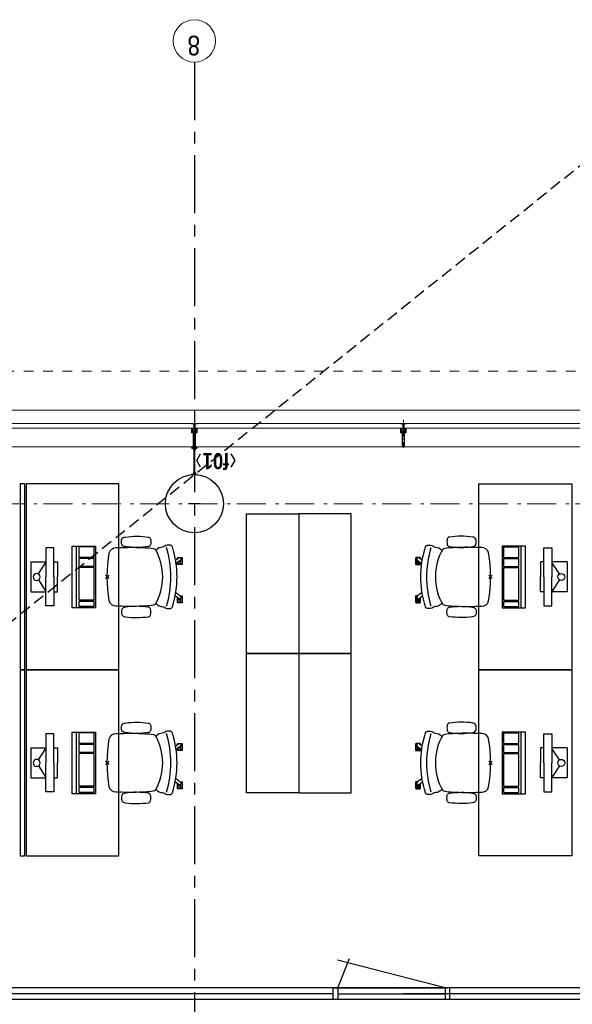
# Model space of a CAD drawing. Header units: millimetres. Extents: x -88840 to 85996, y -16279 to 104709.
# Tile 128 of 184: x 27535 to 32295, y 88739 to 97209. Entities that reach past the tile are written whole.
import ezdxf
from ezdxf.enums import TextEntityAlignment as Align

# ---------------------------------------------------------------- set-up
doc = ezdxf.new("R2010")
doc.units = ezdxf.units.MM
doc.header["$LTSCALE"] = 400
doc.header["$PDMODE"] = 3
doc.header["$PDSIZE"] = 15
for name, pattern in [('CENTER', [2, 1.25, -0.25, 0.25, -0.25]), ('HIDDEN', [0.375, 0.25, -0.125]), ('STYLE_01', [0.416641, 0.208282, -0.208359]), ('STYLE_06', [1.041641, 0.625, -0.208282, 0.069427, -0.138931]), ('STYLE_15', [0.240945, 0.11811, -0.059055, 0.004724, -0.059055]), ('STYLE_16', [0.177165, 0.11811, -0.059055])]:
    doc.linetypes.add(name, pattern=pattern)
for name, color, linetype in [('-gd', 2, 'Continuous'), ('-ve', 2, 'HIDDEN'), ('inr', 4, 'Continuous'), ('plat', 5, 'Continuous'), ('sona-s008_ip0', 7, 'Continuous'), ('stramien', 1, 'CENTER'), ('symbol', 1, 'Continuous')]:
    doc.layers.add(name, color=color, linetype=linetype)
for name, color, linetype, lineweight in [('Buitenkozijnen', 140, 'Continuous', 15), ('Interieur-scheidingswand-horizontaal', 5, 'Continuous', 25), ('Kozijnmerken', 43, 'Continuous', 9), ('mat-beton (ihwg)', 5, 'Continuous', 25), ('mat-staal', 5, 'Continuous', 25), ('None', 7, 'Continuous', 9)]:
    doc.layers.add(name, color=color, linetype=linetype, lineweight=lineweight)
doc.styles.add('Arial Narrow', font='ARIALN.TTF', dxfattribs={"height": 222.25})
doc.styles.add('Arial Narrow (bold)', font='ARIALNB.TTF', dxfattribs={"height": 172.861111})

# ---------------------------------------------------------------- blocks, each defined once
blk = doc.blocks.new('*U341')
at = {"layer": 'None', "color": 8, "lineweight": 5, "flags": 128}
for points in [[(-5, -154.3), (-5, -154.3, 0.414214), (-5.5, -154.8), (-5.5, -172.5), (-5.5, -172.5, 0.414214), (-5, -173), (-4, -173), (-4, -173, 0.414214), (-3.5, -172.5), (-3.5, -172.5, 0.414214), (-4, -172), (-4.5, -172), (-4.5, -168.8), (-4.5, -168.8, -0.414214), (-4, -168.3), (-2.7, -168.3), (-2.7, -168.3, 0.221695), (-1.9, -167.9), (-0.8, -166.5), (-0.8, -166.5, -0.466308), (0.8, -166.5), (2, -167.9), (2, -167.9, 0.221695), (2.7, -168.3), (4, -168.3), (4, -168.3, -0.414214), (4.5, -168.8), (4.5, -172), (4, -172), (4, -172, 0.414214), (3.5, -172.5), (3.5, -172.5, 0.414214), (4, -173), (5, -173), (5, -173, 0.414214), (5.5, -172.5), (5.5, -154.8), (5.5, -154.8, 0.414214), (5, -154.3), (4.7, -154.3), (4.7, -155), (4.7, -155, -0.414214), (4.4, -155.3), (4.1, -155.3), (4.1, -155.3, -0.414214), (3.3, -154.5), (3.3, -150.6), (3.3, -150.6, -0.414214), (4.1, -149.8), (4.4, -149.8), (4.4, -149.8, -0.414214), (4.7, -150.1), (4.7, -150.8), (5, -150.8), (5, -150.8, 0.414214), (5.5, -150.3), (5.5, -137.6), (5.5, -137.6, 0.351868), (5.3, -137.3), (5.3, -137.3, 0.351868), (4.9, -137.5), (4.1, -139.2), (4.1, -139.2, 0.314902), (4.2, -139.4), (4.5, -139.7), (4.5, -139.7, -0.198912), (4.5, -139.9), (4.5, -140.1), (4.5, -140.1, -0.198912), (4.5, -140.3), (4.2, -140.6), (4.2, -140.6, 0.414214), (4.2, -140.8), (4.5, -141.1), (4.5, -141.1, -0.198912), (4.5, -141.3), (4.5, -141.5), (4.5, -141.5, -0.198912), (4.5, -141.7), (4.2, -142), (4.2, -142, 0.414214), (4.2, -142.2), (4.5, -142.5), (4.5, -142.5, -0.198912), (4.5, -142.7), (4.5, -143.2), (4.5, -143.2, -0.087489), (4.5, -143.3), (4.2, -144.1), (4.2, -148.5), (4.2, -148.5, -0.414214), (3.9, -148.8), (-3.9, -148.8), (-3.9, -148.8, -0.414214), (-4.2, -148.5), (-4.2, -144.1), (-4.5, -143.3), (-4.5, -143.3, -0.087489), (-4.5, -143.2), (-4.5, -142.7), (-4.5, -142.7, -0.198912), (-4.4, -142.5), (-4.1, -142.2), (-4.1, -142.2, 0.414214), (-4.1, -142), (-4.4, -141.7), (-4.4, -141.7, -0.198912), (-4.5, -141.5), (-4.5, -141.3), (-4.5, -141.3, -0.198912), (-4.4, -141.1), (-4.1, -140.8), (-4.1, -140.8, 0.414214), (-4.1, -140.6), (-4.4, -140.3), (-4.4, -140.3, -0.198912), (-4.5, -140.1), (-4.5, -139.9), (-4.5, -139.9, -0.198912), (-4.4, -139.7), (-4.1, -139.4), (-4.1, -139.4, 0.314902), (-4.1, -139.2), (-4.9, -137.5), (-4.9, -137.5, 0.351868), (-5.3, -137.3), (-5.3, -137.3, 0.351868), (-5.5, -137.6), (-5.5, -150.3), (-5.5, -150.3, 0.414214), (-5, -150.8), (-4.7, -150.8), (-4.7, -150.1), (-4.7, -150.1, -0.414214), (-4.4, -149.8), (-4.1, -149.8), (-4.1, -149.8, -0.414214), (-3.3, -150.6), (-3.3, -154.5), (-3.3, -154.5, -0.414214), (-4.1, -155.3), (-4.4, -155.3), (-4.4, -155.3, -0.414214), (-4.7, -155), (-4.7, -154.3)], [(-4.5, -161.7, -0.414214), (-4, -161.2), (-2.7, -161.2), (-2.7, -161.2, 0.414214), (-2.5, -161), (-2.5, -160.4), (-2.5, -160.4, 0.414214), (-2.7, -160.2), (-4, -160.2), (-4, -160.2, -0.414214), (-4.5, -159.7), (-4.5, -156.8), (-4.5, -156.8, -0.414214), (-4, -156.3), (4, -156.3), (4, -156.3, -0.414214), (4.5, -156.8), (4.5, -159.7), (4.5, -159.7, -0.414214), (4, -160.2), (2.7, -160.2), (2.7, -160.2, 0.414214), (2.5, -160.4), (2.5, -161), (2.5, -161, 0.414214), (2.7, -161.2), (4, -161.2), (4, -161.2, -0.414214), (4.5, -161.7), (4.5, -166.8), (4.5, -166.8, -0.414214), (4, -167.3), (3, -167.3), (3, -167.3, -0.221695), (2.6, -167.1), (1.5, -165.9), (1.5, -165.9, 0.466308), (-1.5, -165.9), (-2.6, -167.1), (-2.6, -167.1, -0.221695), (-2.9, -167.3), (-4, -167.3), (-4, -167.3, -0.414214), (-4.5, -166.8), (-4.5, -161.7)], [(-1.8, -149.8, 0.414214), (-2.3, -150.3), (-2.3, -155.1), (-2.3, -155.1, 0.414214), (-2.1, -155.3), (2.1, -155.3), (2.1, -155.3, 0.414214), (2.3, -155.1), (2.3, -150.3), (2.3, -150.3, 0.414214), (1.8, -149.8), (-1.8, -149.8)]]:
    blk.add_lwpolyline(points, format="xyb", close=True, dxfattribs=at)
blk = doc.blocks.new('*U342')
at = {"layer": 'None', "color": 8, "lineweight": 5, "flags": 128}
for points in [[(-13.5, -182.8), (-13.5, -181.9), (-14.5, -181.1), (-14.5, -181.1, 0.36397), (-14.9, -181.1), (-14.9, -181.1), (-15.4, -181.5), (-15.4, -181.5, -0.36397), (-15.8, -181.5), (-15.8, -181.5), (-16.3, -181.1), (-16.3, -181.1, 0.36397), (-16.7, -181.1), (-16.7, -181.1), (-17.2, -181.5), (-17.2, -181.5, -0.36397), (-17.6, -181.5), (-17.6, -181.5), (-18.1, -181.1), (-18.1, -181.1, 0.36397), (-18.5, -181.1), (-18.5, -181.1), (-19, -181.5), (-19, -181.5, -0.36397), (-19.4, -181.5), (-19.4, -181.5), (-19.9, -181.1), (-19.9, -181.1, 0.36397), (-20.3, -181.1), (-20.3, -181.1), (-20.8, -181.5), (-20.8, -181.5, -0.36397), (-21.2, -181.5), (-21.2, -181.5), (-21.7, -181.1), (-21.7, -181.1, 0.36397), (-22.1, -181.1), (-22.1, -181.1), (-22.4, -181.3), (-23.2, -181.3), (-23.5, -181.1), (-23.5, -181.1, 0.36397), (-23.9, -181.1), (-23.9, -181.1), (-24.2, -181.3), (-24.5, -181.3), (-24.5, -181.3, -0.267949), (-24.8, -181.2), (-24.8, -181.2), (-24.9, -180.9), (-24.9, -180.9, 0.339454), (-25.3, -180.7), (-25.3, -180.7, 0.339454), (-25.5, -181), (-25.5, -181), (-25.5, -184.4), (-25.5, -184.4, 0.414214), (-25.2, -184.7), (-25.2, -184.7), (-24.3, -184.7), (-24.3, -184.7, 0.414214), (-24, -184.4), (-24, -184.4), (-24, -182.7), (-24, -182.7, 0.236068), (-24.1, -182.5), (-24.1, -182.5), (-24.1, -182.5, -0.548276), (-24, -182.2), (-24, -182.2, -0.548276), (-23.8, -182.4), (-23.8, -182.4), (-23.8, -182.4, 0.250388), (-23.6, -182.3), (-23.6, -182.3), (-22.8, -182.3), (-22.8, -182.3, -0.414214), (-22.5, -182.6), (-22.5, -182.6), (-22.5, -183.3), (-22.5, -183.3, 0.414214), (-22.2, -183.6), (-22.2, -183.6), (-22, -183.6), (-22, -183.6, 0.131652), (-21.8, -183.5), (-21.8, -183.5), (-20.5, -182.8), (-13.5, -182.8)], [(-6, -180.7), (-6, -180.7, -0.388879), (-8.7, -183.2), (-8.7, -183.2), (-20.4, -183.2), (-21.6, -183.9), (-22.9, -183.9), (-22.9, -182.7), (-23.8, -182.7), (-23.8, -184.8), (23.8, -184.8), (23.8, -182.7), (22.9, -182.7), (22.9, -183.9), (21.7, -183.9), (20.4, -183.2), (8.7, -183.2), (8.7, -183.2, -0.388879), (6, -180.7), (6, -180.7), (5.3, -173.2), (2.5, -173.2), (2.5, -171.2), (-2.5, -171.2), (-2.5, -173.2), (-5.3, -173.2), (-6, -180.7)], [(13.5, -182.8), (13.5, -181.9), (14.5, -181.1), (14.5, -181.1, -0.36397), (14.9, -181.1), (14.9, -181.1), (15.4, -181.5), (15.4, -181.5, 0.36397), (15.8, -181.5), (15.8, -181.5), (16.3, -181.1), (16.3, -181.1, -0.36397), (16.7, -181.1), (16.7, -181.1), (17.2, -181.5), (17.2, -181.5, 0.36397), (17.6, -181.5), (17.6, -181.5), (18.1, -181.1), (18.1, -181.1, -0.36397), (18.5, -181.1), (18.5, -181.1), (19, -181.5), (19, -181.5, 0.36397), (19.4, -181.5), (19.4, -181.5), (19.9, -181.1), (19.9, -181.1, -0.36397), (20.3, -181.1), (20.3, -181.1), (20.8, -181.5), (20.8, -181.5, 0.36397), (21.2, -181.5), (21.2, -181.5), (21.7, -181.1), (21.7, -181.1, -0.36397), (22.1, -181.1), (22.1, -181.1), (22.4, -181.3), (23.2, -181.3), (23.5, -181.1), (23.5, -181.1, -0.36397), (23.9, -181.1), (23.9, -181.1), (24.2, -181.3), (24.5, -181.3), (24.5, -181.3, 0.267949), (24.8, -181.2), (24.8, -181.2), (25, -180.9), (25, -180.9, -0.339454), (25.3, -180.7), (25.3, -180.7, -0.339454), (25.5, -181), (25.5, -181), (25.5, -184.4), (25.5, -184.4, -0.414214), (25.2, -184.7), (25.2, -184.7), (24.3, -184.7), (24.3, -184.7, -0.414214), (24, -184.4), (24, -184.4), (24, -182.7), (24, -182.7, -0.236068), (24.1, -182.5), (24.1, -182.5), (24.1, -182.5, 0.548276), (24.1, -182.2), (24.1, -182.2, 0.548276), (23.9, -182.4), (23.9, -182.4), (23.9, -182.4, -0.250388), (23.6, -182.3), (23.6, -182.3), (22.8, -182.3), (22.8, -182.3, 0.414214), (22.5, -182.6), (22.5, -182.6), (22.5, -183.3), (22.5, -183.3, -0.414214), (22.2, -183.6), (22.2, -183.6), (22, -183.6), (22, -183.6, -0.131652), (21.8, -183.5), (21.8, -183.5), (20.5, -182.8), (13.5, -182.8)]]:
    blk.add_lwpolyline(points, format="xyb", close=True, dxfattribs=at)
blk = doc.blocks.new('verticale stijl 150x50 UV')
at = {"layer": 'None', "color": 8, "linetype": 'STYLE_15', "lineweight": 5}
blk.add_line((0, -216), (0, 35), dxfattribs=at)
at = {"layer": 'None', "color": 8, "lineweight": 5}
for p, q in [((-25.6, -142.7), (-25.6, -142.7)), ((-25.6, -144.4), (-25.6, -144.4)), ((-24.8, -133.4), (-24.8, -133.4)), ((-24.8, -134.2), (-24.8, -134.2)), ((-24.8, -135), (-24.8, -135)), ((-24.8, -135.8), (-24.8, -135.8)), ((-24.8, -136.6), (-24.8, -136.6)), ((-24.8, -137.4), (-24.8, -137.4)), ((-24.8, -138.3), (-24.8, -138.3)), ((-24.8, -139.1), (-24.8, -139.1)), ((-24.8, -139.9), (-24.8, -139.9)), ((-24.8, -140.7), (-24.8, -140.7)), ((-24.8, -141.5), (-24.8, -141.5)), ((-24.8, -142.3), (-24.8, -142.3)), ((-24.8, -143.1), (-24.8, -143.1)), ((-24.8, -144.8), (-24.8, -144.8)), ((-24, -133), (-24, -133)), ((-24, -133.8), (-24, -133.8)), ((-24, -134.6), (-24, -134.6)), ((-24, -135.4), (-24, -135.4)), ((-24, -136.2), (-24, -136.2)), ((-24, -137), (-24, -137)), ((-24, -137.9), (-24, -137.9)), ((-24, -138.7), (-24, -138.7)), ((-24, -139.5), (-24, -139.5)), ((-24, -140.3), (-24, -140.3)), ((-24, -141.1), (-24, -141.1)), ((-24, -141.9), (-24, -141.9)), ((-24, -142.7), (-24, -142.7)), ((-24, -144.4), (-24, -144.4)), ((-23.2, -133.4), (-23.2, -133.4)), ((-23.2, -134.2), (-23.2, -134.2)), ((-23.2, -135), (-23.2, -135)), ((-23.2, -135.8), (-23.2, -135.8)), ((-23.2, -136.6), (-23.2, -136.6)), ((-23.2, -137.4), (-23.2, -137.4)), ((-23.2, -138.3), (-23.2, -138.3)), ((-23.2, -139.1), (-23.2, -139.1)), ((-23.2, -139.9), (-23.2, -139.9)), ((-23.2, -140.7), (-23.2, -140.7)), ((-23.2, -141.5), (-23.2, -141.5)), ((-23.2, -144.8), (-23.2, -144.8)), ((-22.4, -133), (-22.4, -133)), ((-22.4, -133.8), (-22.4, -133.8)), ((-22.4, -134.6), (-22.4, -134.6)), ((-22.4, -140.3), (-22.4, -140.3)), ((-22.4, -141.1), (-22.4, -141.1)), ((-22.4, -144.4), (-22.4, -144.4)), ((-21.6, -126.9), (-21.6, -126.9)), ((-21.6, -127.7), (-21.6, -127.7)), ((-21.6, -128.5), (-21.6, -128.5)), ((-21.6, -129.3), (-21.6, -129.3)), ((-21.6, -130.1), (-21.6, -130.1)), ((-21.6, -130.9), (-21.6, -130.9)), ((-21.6, -131.8), (-21.6, -131.8)), ((-21.6, -132.6), (-21.6, -132.6)), ((-21.6, -133.4), (-21.6, -133.4)), ((-21.6, -134.2), (-21.6, -134.2)), ((-21.6, -135), (-21.6, -135)), ((-21.6, -139.9), (-21.6, -139.9)), ((-21.6, -140.7), (-21.6, -140.7)), ((-21.6, -141.5), (-21.6, -141.5)), ((-21.6, -144.8), (-21.6, -144.8)), ((-20.7, -126.5), (-20.7, -126.5)), ((-20.7, -128.9), (-20.7, -128.9)), ((-20.7, -129.7), (-20.7, -129.7)), ((-20.7, -130.5), (-20.7, -130.5)), ((-20.7, -131.4), (-20.7, -131.4)), ((-20.7, -132.2), (-20.7, -132.2)), ((-20.7, -133), (-20.7, -133)), ((-20.7, -133.8), (-20.7, -133.8)), ((-20.7, -134.6), (-20.7, -134.6)), ((-20.7, -135.4), (-20.7, -135.4)), ((-20.7, -136.2), (-20.7, -136.2)), ((-20.7, -137), (-20.7, -137)), ((-20.7, -137.9), (-20.7, -137.9)), ((-20.7, -138.7), (-20.7, -138.7)), ((-20.7, -139.5), (-20.7, -139.5)), ((-20.7, -140.3), (-20.7, -140.3)), ((-20.7, -141.1), (-20.7, -141.1)), ((-20.7, -144.4), (-20.7, -144.4)), ((-19.9, -126.1), (-19.9, -126.1)), ((-19.9, -130.1), (-19.9, -130.1)), ((-19.9, -130.9), (-19.9, -130.9)), ((-19.9, -131.8), (-19.9, -131.8)), ((-19.9, -132.6), (-19.9, -132.6)), ((-19.9, -133.4), (-19.9, -133.4)), ((-19.9, -134.2), (-19.9, -134.2)), ((-19.9, -135), (-19.9, -135)), ((-19.9, -135.8), (-19.9, -135.8)), ((-19.9, -136.6), (-19.9, -136.6)), ((-19.9, -137.4), (-19.9, -137.4)), ((-19.9, -138.3), (-19.9, -138.3)), ((-19.9, -139.1), (-19.9, -139.1)), ((-19.9, -139.9), (-19.9, -139.9)), ((-19.9, -140.7), (-19.9, -140.7)), ((-19.9, -141.5), (-19.9, -141.5)), ((-19.9, -142.3), (-19.9, -142.3)), ((-19.9, -143.1), (-19.9, -143.1)), ((-19.9, -143.9), (-19.9, -143.9)), ((-19.1, -126.5), (-19.1, -126.5)), ((-19.1, -127.3), (-19.1, -127.3)), ((-19.1, -128.9), (-19.1, -128.9)), ((-19.1, -129.7), (-19.1, -129.7)), ((-19.1, -130.5), (-19.1, -130.5)), ((-19.1, -131.4), (-19.1, -131.4)), ((-19.1, -132.2), (-19.1, -132.2)), ((-19.1, -133), (-19.1, -133)), ((-19.1, -133.8), (-19.1, -133.8)), ((-19.1, -134.6), (-19.1, -134.6)), ((-19.1, -140.3), (-19.1, -140.3)), ((-19.1, -141.1), (-19.1, -141.1)), ((-19.1, -141.9), (-19.1, -141.9)), ((-18.3, -127.7), (-18.3, -127.7)), ((-18.3, -128.5), (-18.3, -128.5)), ((-18.3, -129.3), (-18.3, -129.3)), ((-18.3, -133.4), (-18.3, -133.4)), ((-18.3, -134.2), (-18.3, -134.2)), ((-18.3, -135), (-18.3, -135)), ((-18.3, -139.9), (-18.3, -139.9)), ((-18.3, -140.7), (-18.3, -140.7)), ((-18.3, -141.5), (-18.3, -141.5)), ((-18.3, -142.3), (-18.3, -142.3)), ((-17.5, -133), (-17.5, -133)), ((-17.5, -133.8), (-17.5, -133.8)), ((-17.5, -134.6), (-17.5, -134.6)), ((-17.5, -135.4), (-17.5, -135.4)), ((-17.5, -136.2), (-17.5, -136.2)), ((-17.5, -137), (-17.5, -137)), ((-17.5, -137.9), (-17.5, -137.9)), ((-17.5, -138.7), (-17.5, -138.7)), ((-17.5, -139.5), (-17.5, -139.5)), ((-17.5, -140.3), (-17.5, -140.3)), ((-17.5, -141.1), (-17.5, -141.1)), ((-17.5, -141.9), (-17.5, -141.9)), ((-17.5, -142.7), (-17.5, -142.7)), ((-16.7, -133.4), (-16.7, -133.4)), ((-16.7, -134.2), (-16.7, -134.2)), ((-16.7, -135), (-16.7, -135)), ((-16.7, -135.8), (-16.7, -135.8)), ((-16.7, -136.6), (-16.7, -136.6)), ((-16.7, -137.4), (-16.7, -137.4)), ((-16.7, -138.3), (-16.7, -138.3)), ((-16.7, -139.1), (-16.7, -139.1)), ((-16.7, -139.9), (-16.7, -139.9)), ((-16.7, -140.7), (-16.7, -140.7)), ((-16.7, -141.5), (-16.7, -141.5)), ((-16.7, -142.3), (-16.7, -142.3)), ((-16.7, -143.1), (-16.7, -143.1)), ((-15.9, -141.1), (-15.9, -141.1)), ((-15.9, -141.9), (-15.9, -141.9)), ((-15.9, -142.7), (-15.9, -142.7)), ((-15.9, -144.4), (-15.9, -144.4)), ((-15.1, -142.3), (-15.1, -142.3)), ((-15.1, -143.1), (-15.1, -143.1)), ((-15.1, -143.9), (-15.1, -143.9)), ((-15.1, -144.8), (-15.1, -144.8)), ((-14.2, -141.9), (-14.2, -141.9)), ((-14.2, -142.7), (-14.2, -142.7)), ((-14.2, -143.5), (-14.2, -143.5)), ((-14.2, -144.4), (-14.2, -144.4)), ((-13.4, -143.1), (-13.4, -143.1)), ((-13.4, -143.9), (-13.4, -143.9))]:
    blk.add_line(p, q, dxfattribs=at)
at = {"layer": 'None', "color": 8, "linetype": 'STYLE_16', "lineweight": 5}
for p, q in [((-2.2, -155.1), (0, -154.5)), ((-2.2, -156.7), (-2.2, -155.1)), ((-1.5, -156.9), (-1.5, -155)), ((-1, -157), (-1, -155.1)), ((2.3, -155.1), (0, -154.5)), ((1, -157), (1, -155.1)), ((1.5, -156.9), (1.5, -155)), ((2.3, -156.7), (2.3, -155.1))]:
    blk.add_line(p, q, dxfattribs=at)
at = {"layer": 'None', "color": 8, "linetype": 'Continuous', "lineweight": 5, "flags": 128}
for points in [[(-10, 15.4), (10, 15.4), (10, -104.8), (25, -104.8), (25, -116.8), (-25, -116.8), (-25, -104.8), (-10, -104.8)], [(-8, 13.4), (-8, -104.8), (8, -104.8), (8, 13.4)], [(8, -106.8), (-8, -106.8), (-23, -106.8), (-23, -114.8), (23, -114.8), (23, -106.8)]]:
    blk.add_lwpolyline(points, close=True, dxfattribs=at)
at = {"layer": 'None', "color": 8, "lineweight": 5, "flags": 128}
for points in [[(-14.8, -144.8), (-14.8, -144.8, 0.390793), (-13.2, -143.5), (-13.2, -143.5, 0.390793), (-14.4, -141.8), (-14.4, -141.8, -0.352623), (-16, -139.9), (-16, -133.1), (-16, -133.1, 0.414214), (-16.3, -132.8), (-17.6, -132.8), (-18.1, -133), (-18.1, -133, -0.520293), (-18.3, -132.8), (-18.3, -130.1), (-18.2, -130), (-18.2, -128), (-18.2, -128, -0.577863), (-18.1, -127.7), (-18, -127.7), (-18, -127.7, 0.366605), (-17.7, -127.5), (-17.7, -127.5, 0.366605), (-17.9, -127.1), (-17.9, -127.1, -0.130834), (-19.2, -126.1), (-19.2, -126.1, 0.439074), (-20.7, -126.1), (-20.7, -126.1, -0.133252), (-22, -127.1), (-22, -127.1, 0.366605), (-22.2, -127.5), (-22.2, -127.5, 0.366605), (-21.9, -127.7), (-21.8, -127.7), (-21.8, -127.7, -0.577455), (-21.8, -128), (-21.8, -130), (-21.6, -130.1), (-21.6, -132.8), (-21.6, -132.8, -0.52048), (-21.9, -133), (-22.4, -132.8), (-24.7, -132.8), (-24.7, -132.8, 0.414214), (-25, -133.1), (-25, -140.9), (-25, -140.9, -0.255976), (-25.9, -142.6), (-25.9, -142.6, 0.749676), (-25.3, -144.8), (-21.2, -144.8), (-21.2, -144.8, 0.414214), (-19.2, -142.8), (-19.2, -142.8, -0.402808), (-18.7, -142.3), (-18.7, -142.3, -0.402808), (-18.2, -142.8), (-18.2, -142.8, 0.233259), (-18, -143.1), (-14.6, -143.6), (-14.6, -143.6, -0.419014), (-14.5, -143.7), (-14.5, -143.7, -0.419014), (-14.6, -143.8), (-16, -143.8), (-16, -143.8, 0.414214), (-16.5, -144.3), (-16.5, -144.3, 0.414214), (-16, -144.8)], [(-23.2, -141.6), (-23.2, -141.6, 0.418874), (-23.7, -142.1), (-23.7, -142.1, -0.396568), (-25.3, -143.4), (-25.3, -143.4, 0.437017), (-25.7, -143.7), (-25.7, -143.7, 0.437017), (-25.4, -144), (-21.9, -144), (-21.9, -144, 0.263556), (-20.2, -143), (-20.2, -143, 0.552342), (-20.8, -141.8)], [(25, -132.6), (25, -116.8), (23.1, -116.8), (-23.1, -116.8), (-25, -116.8), (-25, -132.6), (-22.1, -132.6), (-22.1, -128), (-22.6, -128), (-22.6, -126.6), (-22.1, -126.6), (-22.1, -124.7), (-21.9, -124.5), (-21.9, -120.3), (-21.9, -120.3, -0.414214), (-20.2, -118.6), (-20.1, -118.6), (-20.1, -118.6, -0.414214), (-18.4, -120.3), (-18.4, -124.5), (-18.2, -124.7), (-18.2, -126.6), (-17.7, -126.6), (-17.7, -128), (-18.2, -128), (-18.2, -132.6), (-16.3, -132.6), (-16.3, -119.8), (-16.3, -119.8, -0.414214), (-15.1, -118.6), (-15.1, -118.6), (-6.5, -118.6), (-6.5, -118.6, -0.414214), (-5.3, -119.8), (-5.3, -136.8), (-3.9, -136.8), (-3.9, -139.6), (-4.3, -140), (-3.9, -140.4), (-3.9, -141), (-4.3, -141.4), (-3.9, -141.8), (-3.9, -142.4), (-4.3, -142.8), (-3.9, -143.8), (-3.9, -148.6), (-2.2, -148.6), (-2.2, -137.8), (-2.2, -137.8, -0.414214), (0, -135.6), (0, -135.6), (0, -135.6, -0.414214), (2.2, -137.8), (2.2, -148.6), (3.9, -148.6), (3.9, -143.8), (4.3, -142.8), (3.9, -142.4), (3.9, -141.8), (4.3, -141.4), (3.9, -141), (3.9, -140.4), (4.3, -140), (3.9, -139.6), (3.9, -136.8), (5.4, -136.8), (5.4, -119.8), (5.4, -119.8, -0.414214), (6.6, -118.6), (6.6, -118.6), (15.1, -118.6), (15.1, -118.6, -0.414214), (16.3, -119.8), (16.3, -132.6), (18.2, -132.6), (18.2, -128), (17.7, -128), (17.7, -126.6), (18.2, -126.6), (18.2, -124.7), (18.5, -124.5), (18.5, -120.3), (18.5, -120.3, -0.414214), (20.2, -118.6), (20.2, -118.6), (20.2, -118.6, -0.414214), (21.9, -120.3), (21.9, -124.5), (22.1, -124.7), (22.1, -126.6), (22.6, -126.6), (22.6, -128), (22.1, -128), (22.1, -132.6)], [(-23, -135.9), (-23, -135.9, -0.414214), (-22.1, -135), (-22.1, -135, -0.414214), (-21.3, -135.9), (-21.3, -138.8), (-21.3, -138.8, -0.414214), (-22.1, -139.6), (-22.1, -139.6, -0.414214), (-23, -138.8)], [(-21, -127.8, -0.29188), (-20.8, -127.3), (-20.3, -126.9), (-20.3, -126.9, -0.344328), (-19.7, -126.9), (-19.2, -127.3), (-19.2, -127.3, -0.29188), (-19, -127.8), (-19.4, -129.5), (-19.4, -129.5, -0.348796), (-20, -130), (-20, -130, -0.348796), (-20.6, -129.5), (-21, -127.8)], [(-18.8, -139.6, -0.414214), (-19.7, -138.8), (-19.7, -135.9), (-19.7, -135.9, -0.414214), (-18.8, -135), (-18.8, -135, -0.414214), (-18, -135.9), (-18, -138.8), (-18, -138.8, -0.414214), (-18.8, -139.6)], [(0, -157.1), (0, -157.1, -0.163834), (-4.3, -155.6), (-4.3, -155.6), (-4.3, -155.6, -0.234469), (-4.7, -154.8), (-4.7, -154.8), (-4.7, -153.6), (4.8, -153.6), (4.8, -154.8), (4.8, -154.8, -0.234469), (4.4, -155.6), (4.4, -155.6), (4.4, -155.6, -0.163834), (0, -157.1), (0, -157.1)], [(14.8, -144.8), (14.8, -144.8, -0.390793), (13.3, -143.5), (13.3, -143.5, -0.390793), (14.4, -141.8), (14.4, -141.8, 0.352623), (16, -139.9), (16, -133.1), (16, -133.1, -0.414214), (16.3, -132.8), (17.6, -132.8), (18.1, -133), (18.1, -133, 0.520293), (18.4, -132.8), (18.4, -130.1), (18.2, -130), (18.2, -128), (18.2, -128, 0.577863), (18.2, -127.7), (18.1, -127.7), (18.1, -127.7, -0.366605), (17.8, -127.5), (17.8, -127.5, -0.366605), (18, -127.1), (18, -127.1, 0.130834), (19.3, -126.1), (19.3, -126.1, -0.439074), (20.7, -126.1), (20.7, -126.1, 0.133252), (22.1, -127.1), (22.1, -127.1, -0.366605), (22.3, -127.5), (22.3, -127.5, -0.366605), (22, -127.7), (21.9, -127.7), (21.9, -127.7, 0.577455), (21.8, -128), (21.8, -130), (21.7, -130.1), (21.7, -132.8), (21.7, -132.8, 0.52048), (21.9, -133), (22.4, -132.8), (24.7, -132.8), (24.7, -132.8, -0.414214), (25, -133.1), (25, -140.9), (25, -140.9, 0.255976), (25.9, -142.6), (25.9, -142.6, -0.749676), (25.3, -144.8), (21.2, -144.8), (21.2, -144.8, -0.414214), (19.2, -142.8), (19.2, -142.8, 0.402808), (18.7, -142.3), (18.7, -142.3, 0.402808), (18.2, -142.8), (18.2, -142.8, -0.233259), (18, -143.1), (14.6, -143.6), (14.6, -143.6, 0.419014), (14.5, -143.7), (14.5, -143.7, 0.419014), (14.6, -143.8), (16, -143.8), (16, -143.8, -0.414214), (16.5, -144.3), (16.5, -144.3, -0.414214), (16, -144.8)], [(18.9, -139.6, 0.414214), (19.7, -138.8), (19.7, -135.9), (19.7, -135.9, 0.414214), (18.9, -135), (18.9, -135, 0.414214), (18, -135.9), (18, -138.8), (18, -138.8, 0.414214), (18.9, -139.6)], [(21, -127.8, 0.29188), (20.8, -127.3), (20.3, -126.9), (20.3, -126.9, 0.344328), (19.7, -126.9), (19.2, -127.3), (19.2, -127.3, 0.29188), (19, -127.8), (19.4, -129.5), (19.4, -129.5, 0.348796), (20, -130), (20, -130, 0.348796), (20.6, -129.5), (21, -127.8)], [(23.2, -141.6), (23.2, -141.6, -0.418874), (23.7, -142.1), (23.7, -142.1, 0.396568), (25.3, -143.4), (25.3, -143.4, -0.437017), (25.7, -143.7), (25.7, -143.7, -0.437017), (25.4, -144), (21.9, -144), (21.9, -144, -0.263556), (20.2, -143), (20.2, -143, -0.552342), (20.8, -141.8)], [(23, -135.9), (23, -135.9, 0.414214), (22.2, -135), (22.2, -135, 0.414214), (21.3, -135.9), (21.3, -138.8), (21.3, -138.8, 0.414214), (22.2, -139.6), (22.2, -139.6, 0.414214), (23, -138.8)]]:
    blk.add_lwpolyline(points, format="xyb", close=True, dxfattribs=at)
blk.add_lwpolyline([(4, -118.6), (4, -134.3), (-4, -134.3), (-4, -118.6)], close=True, dxfattribs=at)
at = {"layer": 'None', "color": 8, "linetype": 'STYLE_16', "lineweight": 5}
for centre, radius, start, end in [((-1.6, -158.4), 3.38, 79.33567, 100.66433), ((0, -163.2), 8.16, 82.95849, 97.04151), ((0, -160.4), 3.5, 73.41492, 106.58508), ((1.6, -158.4), 3.38, 79.33567, 100.66433)]:
    blk.add_arc(centre, radius, start, end, dxfattribs=at)
at = {"layer": 'None', "color": 7}
for name in ['*U341', '*U342']:
    blk.add_blockref(name, (0, 0), dxfattribs=at)
blk = doc.blocks.new('Vliesgevelelement 4 150x50 1_200')
at = {"layer": 'Buitenkozijnen', "color": 7, "xscale": -1, "rotation": 270.0000000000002}
blk.add_blockref('verticale stijl 150x50 UV', (-5.2, 0), dxfattribs=at)
blk = doc.blocks.new('Kolom O 500')
at = {"layer": 'mat-beton (ihwg)', "lineweight": 25}
blk.add_circle((0, 0), 250, dxfattribs=at)
blk = doc.blocks.new('*U1065')
at = {"layer": 'None', "color": 8, "linetype": 'Continuous', "lineweight": 5}
for points in [[(253.3, 5.2), (475, 5.2), (475, -4.8), (253.3, -4.8)], [(253.3, 0.6), (475, 0.6), (475, -0.2), (253.3, -0.2)]]:
    blk.add_lwpolyline(points, close=True, dxfattribs=at)
blk = doc.blocks.new('*U1066')
at = {"layer": 'mat-staal', "color": 8, "lineweight": 5}
for p, q in [((247.3, 17), (258.1, 17)), ((247.3, -16.6), (258.1, -16.6))]:
    blk.add_line(p, q, dxfattribs=at)
for points in [[(250, 6), (250, 25), (253, 25), (253, 22), (253, 10.6), (253, 9), (269, 9), (269, 6)], [(250, -24.6), (250, -5.6), (269, -5.6), (269, -8.6), (253, -8.6), (253, -20.4), (253, -21.6), (253, -24.6)]]:
    blk.add_lwpolyline(points, close=True, dxfattribs=at)
blk = doc.blocks.new('*U1067')
at = {"layer": 'mat-staal', "color": 8, "lineweight": 5}
for p, q in [((482.7, 17), (471.9, 17)), ((482.7, -16.6), (471.9, -16.6))]:
    blk.add_line(p, q, dxfattribs=at)
for points in [[(480, 6), (480, 25), (477, 25), (477, 22), (477, 10.6), (477, 9), (461, 9), (461, 6)], [(480, -24.6), (480, -5.6), (461, -5.6), (461, -8.6), (477, -8.6), (477, -20.4), (477, -21.6), (477, -24.6)]]:
    blk.add_lwpolyline(points, close=True, dxfattribs=at)
blk = doc.blocks.new('Glasstrook G kolom-vliesgevel')
at = {"layer": 'mat-staal', "color": 8, "lineweight": 5}
blk.add_lwpolyline([(480, 25.3), (485, 25.3), (485, -24.7), (480, -24.7)], close=True, dxfattribs=at)
at = {"layer": 'mat-staal'}
for name in ['*U1066', '*U1067']:
    blk.add_blockref(name, (0, 0), dxfattribs=at)
at = {"layer": 'None', "color": 7}
blk.add_blockref('*U1065', (0, 0), dxfattribs=at)
blk = doc.blocks.new('Kozijnmerk 50')
at = {"layer": 'Kozijnmerken', "color": 92, "linetype": 'Continuous', "lineweight": 25}
for points in [[(-132.2, 50.6), (-164.8, -5.8), (-132.2, -62.1)], [(132.2, 50.6), (164.8, -5.8), (132.2, -62.1)]]:
    blk.add_lwpolyline(points, dxfattribs=at)
at = {"layer": 'None', "color": 43, "style": 'Arial Narrow (bold)'}
blk.add_attdef('merk', text='', height=138.3, dxfattribs=at).set_placement((0, 0), align=Align.MIDDLE_CENTER)
blk = doc.blocks.new('*U1266')
at = {"layer": 'Buitenkozijnen', "color": 140, "linetype": 'Continuous', "lineweight": 15}
for points in [[(51601.1, -5040), (51601.1, 28036)], [(51601.1, -5040), (51601.1, 28036), (51641.1, 28036), (51641.1, -5040)], [(51601.1, -5040), (51601.1, 28036), (51641.1, 28036), (51641.1, -5040)], [(51641.1, -5040), (51641.1, 28036)]]:
    blk.add_lwpolyline(points, close=True, dxfattribs=at)
blk = doc.blocks.new('SONA-S008_B2')
at = {"layer": '-gd'}
blk.add_open_spline([(-253, -509.5), (-87.8, -560.2), (87.8, -560.2), (253, -509.5)], degree=3, dxfattribs=at)
for points in [[(-206.6, -15.8), (-79.4, 5.3), (79.6, 5.3), (206.6, -15.8)], [(-253, -272.1), (-257.1, -206.8), (-252.1, -139.2), (-253, -73.9)], [(-253, -73.9), (-253.4, -51.6), (-233.1, -20.2), (-206.6, -15.8)], [(206.6, -15.8), (233.1, -20.2), (253.4, -51.6), (253, -73.9)], [(253, -73.9), (252.1, -139.2), (257.1, -206.8), (253, -272.1)], [(-342.5, -153.6), (-353.5, -221.1), (-351.5, -287.6), (-342.5, -355.4)], [(-325.3, -126.1), (-337, -131.7), (-340.4, -140.8), (-342.5, -153.6)], [(-277.9, -126.1), (-287.8, -121.3), (-315.3, -121.3), (-325.3, -126.1)], [(-260.7, -153.6), (-262.7, -140.8), (-266.2, -131.7), (-277.9, -126.1)], [(-260.7, -355.4), (-251.6, -287.6), (-249.7, -221.1), (-260.7, -153.6)], [(260.6, -355.4), (251.6, -287.6), (249.7, -221.1), (260.6, -153.6)], [(260.6, -153.6), (262.7, -140.8), (266.2, -131.7), (277.9, -126.1)], [(277.9, -126.1), (287.8, -121.3), (315.3, -121.3), (325.3, -126.1)], [(325.3, -126.1), (337, -131.7), (340.4, -140.8), (342.5, -153.6)], [(342.5, -153.6), (353.4, -221.1), (351.5, -287.6), (342.5, -355.4)], [(-250.7, -332.5), (-253.1, -331.7), (-255.4, -330.9), (-257.6, -330.2)], [(-255.2, -303.9), (-254.1, -304.3), (-252.9, -304.7), (-251.7, -305.1)], [(-238.9, -411.5), (-253, -365.7), (-250.2, -318.7), (-253, -272.1)], [(253, -272.1), (250.2, -318.7), (253, -365.7), (238.9, -411.5)], [(256.9, -323.2), (255, -323.8), (253.1, -324.4), (251, -325.1)], [(251.9, -297.7), (252.9, -297.4), (253.8, -297.1), (254.7, -296.8)], [(-342.5, -355.4), (-341.5, -363), (-333.6, -369.9), (-326.1, -371.8)], [(-326.1, -371.8), (-310.3, -375.7), (-292.8, -375.7), (-277, -371.8)], [(-277, -371.8), (-269.5, -369.9), (-261.7, -363), (-260.7, -355.4)], [(-227.3, -418.1), (-247.1, -436.6), (-255.7, -455.2), (-255.5, -473.7)], [(238.9, -411.5), (95.4, -494.5), (-95.5, -494.5), (-238.9, -411.5)], [(255.5, -473.7), (255.7, -455.2), (247.1, -436.6), (227.3, -418.1)], [(277, -371.8), (269.5, -369.9), (261.7, -363), (260.6, -355.4)], [(326.1, -371.8), (310.3, -375.7), (292.8, -375.7), (277, -371.8)], [(342.5, -355.4), (341.5, -363), (333.6, -369.9), (326.1, -371.8)], [(-255.5, -473.7), (-255.4, -489), (-270.3, -500.1), (-272.1, -515.2)], [(272.1, -515.2), (270.3, -500.1), (255.4, -489), (255.5, -473.7)], [(-272.1, -515.2), (-274.4, -533.8), (-273.7, -555.7), (-258.6, -560.1)], [(-258.6, -560.1), (-77.4, -613.6), (78.8, -613.6), (258.6, -560.1)], [(-185.5, -615.4), (-185.5, -615.4), (-176.5, -602.9), (-162.6, -583.8)], [(-134.5, -588.9), (-152.4, -613.6), (-164.7, -630.5), (-164.7, -630.5)], [(143.1, -630.4), (143.1, -630.4), (131.8, -614.9), (115.2, -592)], [(143.7, -587.5), (156, -604.4), (163.9, -615.2), (163.9, -615.2)], [(258.6, -560.1), (273.7, -555.6), (274.4, -533.8), (272.1, -515.2)], [(-222.5, -641.1), (-222.5, -641.1), (-222.4, -632.9), (-222.4, -632.9)], [(-218.8, -644.8), (-220.8, -644.8), (-222.5, -643.1), (-222.5, -641.1)], [(-222.4, -606.9), (-222.4, -604.9), (-220.7, -603.3), (-218.7, -603.3)], [(-222.4, -615.1), (-222.4, -615.1), (-222.4, -606.9), (-222.4, -606.9)], [(-218.8, -615.1), (-218.8, -615.1), (-222.4, -615.1), (-222.4, -615.1)], [(-222.4, -629.9), (-222.4, -629.9), (-222.4, -618.1), (-222.4, -618.1)], [(-222.4, -618.1), (-222.4, -618.1), (-198.5, -618.1), (-198.5, -618.1)], [(-198.6, -630), (-198.6, -630), (-222.4, -629.9), (-222.4, -629.9)], [(-222.4, -632.9), (-222.4, -632.9), (-218.8, -632.9), (-218.8, -632.9)], [(-198.5, -615.1), (-198.5, -615.1), (-218.8, -615.1), (-218.8, -615.1)], [(-218.8, -632.9), (-218.8, -632.9), (-198.6, -633), (-198.6, -633)], [(-166.5, -644.9), (-166.5, -644.9), (-218.8, -644.8), (-218.8, -644.8)], [(-218.7, -603.3), (-218.7, -603.3), (-192, -603.3), (-176.8, -603.3)], [(-198.6, -633), (-198.6, -633), (-198.6, -630), (-198.6, -630)], [(-198.6, -630), (-198.6, -630), (-186.7, -630), (-186.7, -630)], [(-198.6, -633), (-198.6, -633), (-186.7, -633), (-186.7, -633)], [(-198.5, -618.1), (-198.5, -618.1), (-198.5, -615.1), (-198.5, -615.1)], [(-198.5, -615.1), (-198.5, -615.1), (-186.7, -615.2), (-186.7, -615.2)], [(-198.5, -618.1), (-198.5, -618.1), (-189.1, -618.2), (-187.1, -618.2)], [(-182.7, -633.4), (-188.4, -629.2), (-189.7, -621.1), (-185.5, -615.4)], [(-185.4, -615.2), (-186.2, -615.2), (-186.7, -615.2), (-186.7, -615.2)], [(-186.7, -615.2), (-186.7, -615.2), (-186.7, -616.4), (-186.7, -617.3)], [(-185.9, -630), (-186.4, -630), (-186.7, -630), (-186.7, -630)], [(-186.7, -630), (-186.7, -630), (-186.7, -633), (-186.7, -633)], [(-186.7, -633), (-186.7, -633), (-185.3, -633), (-183.1, -633)], [(-164.7, -630.5), (-168.8, -636.2), (-176.9, -637.5), (-182.7, -633.4)], [(-182.7, -633.4), (-182.7, -633.4), (-182.7, -633.4), (-182.7, -633.4)], [(-167.1, -633), (-166.7, -633), (-166.5, -633), (-166.5, -633)], [(-166.5, -633), (-166.5, -633), (-162.9, -633.1), (-162.9, -633.1)], [(-162.9, -641.3), (-162.9, -643.3), (-164.5, -644.9), (-166.5, -644.9)], [(-162.8, -630.1), (-162.8, -630.1), (-163.4, -630.1), (-164.4, -630)], [(-162.9, -633.1), (-162.9, -633.1), (-162.9, -641.3), (-162.9, -641.3)], [(-162.8, -628), (-162.8, -629.2), (-162.8, -630.1), (-162.8, -630.1)], [(106.4, -606.6), (106.4, -604.6), (108, -603), (110, -603)], [(106.4, -614.8), (106.4, -614.8), (106.4, -606.6), (106.4, -606.6)], [(110.1, -614.8), (110.1, -614.8), (106.4, -614.8), (106.4, -614.8)], [(106.4, -629.7), (106.4, -629.7), (106.4, -617.8), (106.4, -617.8)], [(106.4, -617.8), (106.4, -617.8), (130.3, -617.8), (130.3, -617.8)], [(130.3, -629.6), (130.3, -629.6), (106.4, -629.7), (106.4, -629.7)], [(106.4, -640.9), (106.4, -640.9), (106.4, -632.7), (106.4, -632.7)], [(106.4, -632.7), (106.4, -632.7), (110.1, -632.7), (110.1, -632.7)], [(110.1, -644.5), (108.1, -644.5), (106.5, -642.9), (106.4, -640.9)], [(110, -603), (110, -603), (115.6, -603), (123.1, -603)], [(130.3, -614.8), (130.3, -614.8), (110.1, -614.8), (110.1, -614.8)], [(110.1, -632.7), (110.1, -632.7), (130.3, -632.6), (130.3, -632.6)], [(162.4, -644.4), (162.4, -644.4), (110.1, -644.5), (110.1, -644.5)], [(130.3, -617.8), (130.3, -617.8), (130.3, -614.8), (130.3, -614.8)], [(130.3, -614.8), (130.3, -614.8), (130.9, -614.8), (131.7, -614.8)], [(130.3, -617.8), (130.3, -617.8), (131.9, -617.8), (133.9, -617.8)], [(130.3, -632.6), (130.3, -632.6), (130.3, -629.6), (130.3, -629.6)], [(130.3, -629.6), (130.3, -629.6), (142.1, -629.6), (142.1, -629.6)], [(130.3, -632.6), (130.3, -632.6), (142.2, -632.6), (142.2, -632.6)], [(142.5, -629.6), (142.3, -629.6), (142.1, -629.6), (142.1, -629.6)], [(142.1, -629.6), (142.1, -629.6), (142.2, -632.6), (142.2, -632.6)], [(142.2, -632.6), (142.2, -632.6), (143.3, -632.6), (145.1, -632.6)], [(161.1, -633.2), (155.3, -637.4), (147.2, -636.1), (143.1, -630.4)], [(154.9, -602.9), (159.4, -602.9), (162.3, -602.9), (162.3, -602.9)], [(163.9, -615.2), (168.1, -621), (166.8, -629.1), (161.1, -633.2)], [(161.1, -633.2), (161.1, -633.2), (161.1, -633.2), (161.1, -633.2)], [(161.8, -632.6), (162.2, -632.6), (162.4, -632.6), (162.4, -632.6)], [(162.3, -602.9), (164.4, -602.9), (166, -604.6), (166, -606.6)], [(162.4, -632.6), (162.4, -632.6), (166, -632.6), (166, -632.6)], [(166, -640.8), (166, -642.8), (164.4, -644.4), (162.4, -644.4)], [(166, -614.8), (166, -614.8), (164.6, -614.8), (163.5, -614.8)], [(166, -629.6), (166, -629.6), (165.4, -629.6), (164.4, -629.6)], [(165.3, -617.8), (165.8, -617.8), (166, -617.8), (166, -617.8)], [(166, -606.6), (166, -606.6), (166, -614.8), (166, -614.8)], [(166, -617.8), (166, -617.8), (166, -618.6), (166, -619.9)], [(166, -625.7), (166, -627.8), (166, -629.6), (166, -629.6)], [(166, -632.6), (166, -632.6), (166, -640.8), (166, -640.8)]]:
    blk.add_open_spline(points, degree=3)
at = {"layer": 'sona-s008_ip0'}
blk.add_point((0, 0), dxfattribs=at)
blk = doc.blocks.new('SYMB-CMP4_B2')
for p, q in [((-130, 558.1), (130, 558.1)), ((-130, 558.1), (-130, 428.1)), ((130, 558.1), (130, 428.1)), ((-250, 358.1), (-250, 428.1)), ((-250, 428.1), (0, 428.1)), ((-25.3, 491.9), (-125, 428.1)), ((250, 428.1), (0, 428.1)), ((25.3, 491.9), (125, 428.1)), ((250, 358.1), (250, 428.1)), ((0, 358.1), (-250, 358.1)), ((-130, 358.1), (-130, 328.1)), ((0, 358.1), (250, 358.1)), ((130, 358.1), (130, 328.1)), ((-130, 328.1), (0, 328.1)), ((130, 328.1), (0, 328.1)), ((265, 200), (-265, 200)), ((-265, 200), (-265, 0)), ((265, 0), (265, 200)), ((265, 162.9), (-265, 162.9)), ((-166.8, 141.5), (-259.7, 141.5)), ((-259.7, 12.9), (-259.7, 141.5)), ((-166.8, 12.9), (-166.8, 141.5)), ((-88, 141.5), (-159.1, 141.5)), ((-159.1, 12.9), (-159.1, 141.5)), ((-88, 12.9), (-88, 141.5)), ((200.4, 141.5), (-81.5, 141.5)), ((-81.5, 12.9), (-81.5, 141.5)), ((200.4, 12.9), (200.4, 141.5)), ((254.7, 141.5), (212.3, 141.5)), ((212.3, 12.9), (212.3, 141.5)), ((254.7, 12.9), (254.7, 141.5)), ((-265, 0), (265, 0)), ((-166.8, 12.9), (-259.7, 12.9)), ((-88, 12.9), (-159.1, 12.9)), ((200.4, 12.9), (-81.5, 12.9)), ((254.7, 12.9), (212.3, 12.9))]:
    blk.add_line(p, q)
blk.add_circle((0, 508.1), 30)

msp = doc.modelspace()

# ---------------------------------------------------------------- linework, layer by layer
at = {"layer": '-ve'}
msp.add_line((9393.71228, 77566.68136), (32496.68479, 96062.45916), dxfattribs=at)
at = {"linetype": 'Continuous', "lineweight": 0, "flags": 128}
msp.add_lwpolyline([(2040.2844, 79785.08738), (2040.2844, 93534.87074), (39797.36816, 93534.40254), (39797.36816, 84771.41024), (28990.2844, 84771.41024), (28990.2844, 79785.08738), (10587.31004, 79785.08738), (10587.31004, 84747.18284), (5590.2844, 84785.05402), (5590.2844, 79785.08738), (2040.2844, 79785.08738)], dxfattribs=at)
at = {"layer": 'Buitenkozijnen', "color": 43, "linetype": 'Continuous', "lineweight": 9}
for p, q in [((14615.98441, 93850.31873), (39865.2844, 93850.31873)), ((2040.2844, 93534.87074), (39830.2844, 93534.87074))]:
    msp.add_line(p, q, dxfattribs=at)
at = {"layer": 'inr'}
for points in [[(27580.2844, 91615.62477), (27580.2844, 93215.62477), (27540.2844, 93215.62477), (27540.2844, 91615.62477)], [(27590.2844, 93215.62477), (27590.2844, 91615.62477), (28390.2844, 91615.62477), (28390.2844, 93215.62477)], [(32290.2844, 93215.62477), (32290.2844, 91615.62477), (31490.2844, 91615.62477), (31490.2844, 93215.62477)], [(29490.2844, 91757.42421), (29490.2844, 92957.42421), (29940.2844, 92957.42421), (29940.2844, 91757.42421)], [(30390.2844, 91757.42421), (30390.2844, 92957.42421), (29940.2844, 92957.42421), (29940.2844, 91757.42421)], [(29490.2844, 90557.42421), (29490.2844, 91757.42421), (29940.2844, 91757.42421), (29940.2844, 90557.42421)], [(30390.2844, 90557.42421), (30390.2844, 91757.42421), (29940.2844, 91757.42421), (29940.2844, 90557.42421)], [(27580.2844, 90015.62477), (27580.2844, 91615.62477), (27540.2844, 91615.62477), (27540.2844, 90015.62477)], [(27590.2844, 91615.62477), (27590.2844, 90015.62477), (28390.2844, 90015.62477), (28390.2844, 91615.62477)], [(32290.2844, 91615.62477), (32290.2844, 90015.62477), (31490.2844, 90015.62477), (31490.2844, 91615.62477)]]:
    msp.add_lwpolyline(points, close=True, dxfattribs=at)
at = {"layer": 'Interieur-scheidingswand-horizontaal', "lineweight": 25}
msp.add_line((29090.2844, 93045.04674), (28990.2844, 93045.04674), dxfattribs=at)
at = {"layer": 'None', "color": 140, "linetype": 'STYLE_01', "lineweight": 15}
msp.add_line((1740.2844, 94185.04674), (47710.2844, 94185.04674), dxfattribs=at)
at = {"layer": 'None', "color": 43, "linetype": 'STYLE_06', "lineweight": 9}
msp.add_line((240.49724, 93045.04674), (41440.4444, 93045.04674), dxfattribs=at)
at = {"layer": 'None', "color": 43, "linetype": 'Continuous', "lineweight": 9}
msp.add_circle((29040.2844, 97026.55316), 182.60642, dxfattribs=at)
at = {"layer": 'plat'}
for p, q in [((31200.2844, 88880.04674), (30273.74227, 89118.03045)), ((30274.2844, 88880.04674), (30374.75795, 89132.79794)), ((34390.2844, 88880.04674), (7390.2844, 88880.04674)), ((30234.2844, 88880.04674), (30274.2844, 88880.04674)), ((30234.2844, 88780.04674), (30234.2844, 88880.04674)), ((30254.2844, 88880.04674), (31220.2844, 88880.04674)), ((30274.2844, 88880.04674), (30274.2844, 88780.04674)), ((31200.2844, 88880.04674), (31200.2844, 88780.04674)), ((31240.2844, 88780.04674), (31240.2844, 88880.04674)), ((34390.2844, 88780.04674), (7390.2844, 88780.04674)), ((30234.2844, 88830.04674), (25490.2844, 88830.04674)), ((30274.2844, 88780.04674), (30234.2844, 88780.04674)), ((30280.5344, 88830.04674), (30274.2844, 88830.04674)), ((30274.2844, 88830.04674), (31200.2844, 88830.04674)), ((34330.2844, 88830.04674), (30840.2844, 88830.04674))]:
    msp.add_line(p, q, dxfattribs=at)
at = {"layer": 'stramien'}
msp.add_line((29040.2844, 96843.94674), (29040.2844, 78135.97674), dxfattribs=at)

# ---------------------------------------------------------------- block references
at = {"layer": 'Buitenkozijnen', "color": 7, "rotation": 90}
for name, p in [('*U1266', (42690.2844, 42093.98738)), ('Kolom O 500', (29040.2844, 93045.04674))]:
    msp.add_blockref(name, p, dxfattribs=at)
at = {"layer": 'Buitenkozijnen', "color": 7, "xscale": -1, "rotation": 90}
for p in [(29040.2844, 93545.04674), (30840.2844, 93545.04674)]:
    msp.add_blockref('Vliesgevelelement 4 150x50 1_200', p, dxfattribs=at)
at = {"layer": 'Buitenkozijnen', "color": 43, "rotation": 90}
msp.add_blockref('Kolom O 500', (29040.2844, 93045.04674), dxfattribs=at)
at = {"layer": 'inr', "rotation": 90}
for p in [(28290.2844, 92415.62477), (28290.2844, 90815.62477)]:
    msp.add_blockref('SONA-S008_B2', p, dxfattribs=at)
at = {"layer": 'inr', "xscale": -1, "rotation": 270}
for p in [(31590.2844, 92415.62477), (31590.2844, 90815.62477)]:
    msp.add_blockref('SONA-S008_B2', p, dxfattribs=at)
at = {"layer": 'Kozijnmerken', "color": 7, "rotation": 180}
msp.add_blockref('Kozijnmerk 50', (29225.99917, 93411.46651), dxfattribs=at).add_auto_attribs({'merk': 'f01'})
at = {"layer": 'None', "color": 7, "rotation": 90}
msp.add_blockref('Glasstrook G kolom-vliesgevel', (29040.2844, 93045.04674), dxfattribs=at)
msp.add_blockref('Glasstrook G kolom-vliesgevel', (29040.2844, 93045.04674), dxfattribs=at)
at = {"layer": 'plat', "rotation": 90}
msp.add_blockref('Kolom O 500', (29040.2844, 93045.04674), dxfattribs=at)
msp.add_blockref('Kolom O 500', (29040.2844, 93045.04674), dxfattribs=at)
at = {"layer": 'symbol', "xscale": -1, "rotation": 90}
for p in [(28188.7957, 92415.62477), (28188.7957, 90815.62477)]:
    msp.add_blockref('SYMB-CMP4_B2', p, dxfattribs=at)
at = {"layer": 'symbol', "rotation": 270}
for p in [(31691.7731, 92415.62477), (31691.7731, 90815.62477)]:
    msp.add_blockref('SYMB-CMP4_B2', p, dxfattribs=at)

# ---------------------------------------------------------------- texts
at = {"layer": 'None', "color": 43, "insert": (29088.96774, 96901.66983), "char_height": 169.33333, "attachment_point": 1, "rotation": 180, "style": 'Arial Narrow'}
msp.add_mtext('8', dxfattribs=at)

doc.saveas('drawing.dxf')
